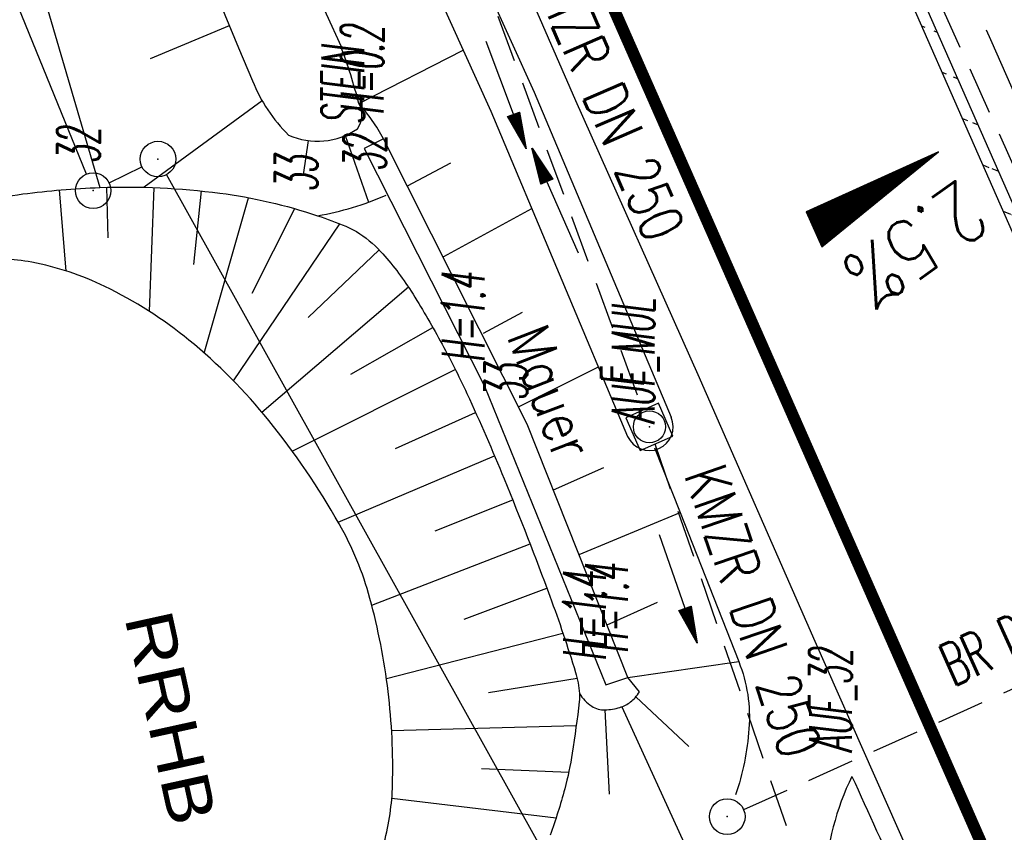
# Model space of a CAD drawing. Extents: x 447258 to 447844, y 441190 to 442763.
# Tile 30 of 123: x 447574 to 447616, y 441477 to 441512. Entities that reach past the tile are written whole.
import ezdxf
from ezdxf.enums import TextEntityAlignment as Align

# ---------------------------------------------------------------- set-up
doc = ezdxf.new("R2010")
doc.units = 0
doc.header["$LTSCALE"] = 2
doc.header["$MEASUREMENT"] = 0
for name, pattern in [('ACHSE', [5.5, 4, -0.5, 0.5, -0.5]), ('AUSGEZOGEN', [0]), ('GESTRICH-X2', [1.5, 1, -0.5])]:
    doc.linetypes.add(name, pattern=pattern)
doc.layers.get('0').update_dxf_attribs({"linetype": 'AUSGEZOGEN'})
for name, color, linetype in [('207-GRENZL-BAB', 7, 'AUSGEZOGEN'), ('207-GRENZP-BAB', 7, 'AUSGEZOGEN'), ('ACHSETOP', 250, 'ACHSE'), ('ANMERKUNG', 7, 'CONTINUOUS'), ('BOESCHG', 250, 'AUSGEZOGEN'), ('BW-SCHRIFT', 250, 'AUSGEZOGEN'), ('DURCHL', 200, 'GESTRICH-X2'), ('FBRTOP', 250, 'AUSGEZOGEN'), ('GEF', 1, 'AUSGEZOGEN'), ('KANAL', 7, 'GESTRICH-X2'), ('MAUER', 7, 'AUSGEZOGEN'), ('MULDE', 250, 'AUSGEZOGEN'), ('PFEIL', 7, 'CONTINUOUS'), ('PFEILTOP', 200, 'AUSGEZOGEN'), ('SCHLITZRINNE', 200, 'AUSGEZOGEN'), ('SCHSYMBOL', 200, 'AUSGEZOGEN'), ('TEXTO', 4, 'CONTINUOUS')]:
    doc.layers.add(name, color=color, linetype=linetype)
doc.styles.add('ROMANS', font='romans.shx', dxfattribs={"width": 0.8})
doc.styles.add('UNIR-H', font='unir_h.shx', dxfattribs={"width": 0.8})

# ---------------------------------------------------------------- blocks, each defined once
blk = doc.blocks.new('20')
blk.add_lwpolyline([(-0.754, -0.751), (0.754, -0.751), (0.754, 0.75), (-0.754, 0.75)], close=True)
blk.add_circle((0, 0), 0.676)
blk.add_point((0, 0))
blk = doc.blocks.new('GST')
at = {"color": 0}
blk.add_circle((0, 0), 0.75, dxfattribs=at)
blk.add_point((0, 0), dxfattribs=at)
blk = doc.blocks.new('10')
blk.add_blockref('GST', (0, 0))
blk = doc.blocks.new('*X13')
at = {"color": 0}
for p, q in [((725.827, 193.844), (727.436, 195.453)), ((725.827, 193.853), (727.427, 195.453)), ((725.827, 193.861), (727.418, 195.453)), ((725.827, 193.87), (727.409, 195.453)), ((725.827, 193.879), (727.401, 195.453)), ((725.827, 193.888), (727.392, 195.453)), ((725.827, 193.897), (727.383, 195.453)), ((725.827, 193.906), (727.374, 195.453)), ((725.827, 193.914), (727.365, 195.453)), ((725.827, 193.923), (727.356, 195.453)), ((725.827, 193.932), (727.347, 195.453)), ((725.827, 193.941), (727.339, 195.453)), ((725.827, 193.95), (727.33, 195.453)), ((725.827, 193.959), (727.321, 195.453)), ((725.827, 193.967), (727.312, 195.453)), ((725.827, 193.976), (727.303, 195.453)), ((725.827, 193.985), (727.294, 195.453)), ((725.827, 193.994), (727.286, 195.453)), ((725.827, 194.003), (727.277, 195.453)), ((725.827, 194.012), (727.268, 195.453)), ((725.827, 194.02), (727.259, 195.453)), ((725.827, 194.029), (727.25, 195.453)), ((725.827, 194.038), (727.241, 195.453)), ((725.827, 194.047), (727.233, 195.453)), ((725.827, 194.056), (727.224, 195.453)), ((725.827, 194.065), (727.215, 195.453)), ((725.827, 194.073), (727.206, 195.453)), ((725.827, 194.082), (727.197, 195.453)), ((725.827, 194.091), (727.188, 195.453)), ((725.827, 194.1), (727.18, 195.453)), ((725.827, 194.109), (727.171, 195.453)), ((725.827, 194.118), (727.162, 195.453)), ((725.827, 194.127), (727.153, 195.453)), ((725.827, 194.135), (727.144, 195.453)), ((725.827, 194.144), (727.135, 195.453)), ((725.827, 194.153), (727.127, 195.453)), ((725.827, 194.162), (727.118, 195.453)), ((725.827, 194.171), (727.109, 195.453)), ((725.827, 194.18), (727.1, 195.453)), ((725.827, 194.188), (727.091, 195.453)), ((725.827, 194.197), (727.082, 195.453)), ((725.827, 194.206), (727.073, 195.453)), ((725.827, 194.215), (727.065, 195.453)), ((725.827, 194.224), (727.056, 195.453)), ((725.827, 194.233), (727.047, 195.453)), ((725.827, 194.241), (727.038, 195.453)), ((725.827, 194.25), (727.029, 195.453)), ((725.827, 194.259), (727.02, 195.453)), ((725.827, 194.268), (727.012, 195.453)), ((725.827, 194.277), (727.003, 195.453)), ((725.827, 194.286), (726.994, 195.453)), ((725.827, 194.294), (726.985, 195.453)), ((725.827, 194.303), (726.976, 195.453)), ((725.827, 194.312), (726.967, 195.453)), ((725.827, 194.321), (726.959, 195.453)), ((725.827, 194.33), (726.95, 195.453)), ((725.827, 194.339), (726.941, 195.453)), ((725.827, 194.348), (726.932, 195.453)), ((725.827, 194.356), (726.923, 195.453)), ((725.827, 194.365), (726.914, 195.453)), ((725.827, 194.374), (726.906, 195.453)), ((725.827, 194.383), (726.897, 195.453)), ((725.827, 194.392), (726.888, 195.453)), ((725.827, 194.401), (726.879, 195.453)), ((725.827, 194.409), (726.87, 195.453)), ((725.827, 194.418), (726.861, 195.453)), ((725.827, 194.427), (726.853, 195.453)), ((725.827, 194.436), (726.844, 195.453)), ((725.827, 194.445), (726.835, 195.453)), ((725.827, 194.454), (726.826, 195.453)), ((725.827, 194.462), (726.817, 195.453)), ((725.827, 194.471), (726.808, 195.453)), ((725.827, 194.48), (726.799, 195.453)), ((725.827, 194.489), (726.791, 195.453)), ((725.827, 194.498), (726.782, 195.453)), ((725.827, 194.507), (726.773, 195.453)), ((725.827, 194.515), (726.764, 195.453)), ((725.827, 194.524), (726.755, 195.453)), ((725.827, 194.533), (726.746, 195.453)), ((725.827, 194.542), (726.738, 195.453)), ((725.827, 194.551), (726.729, 195.453)), ((725.827, 194.56), (726.72, 195.453)), ((725.827, 194.568), (726.711, 195.453)), ((725.827, 194.577), (726.702, 195.453)), ((725.827, 194.586), (726.693, 195.453)), ((725.827, 194.595), (726.685, 195.453)), ((725.827, 194.604), (726.676, 195.453)), ((725.827, 194.613), (726.667, 195.453)), ((725.827, 194.622), (726.658, 195.453)), ((725.827, 194.63), (726.649, 195.453)), ((725.827, 194.639), (726.64, 195.453)), ((725.827, 194.648), (726.632, 195.453)), ((725.827, 194.657), (726.623, 195.453)), ((725.827, 194.666), (726.614, 195.453)), ((725.827, 194.675), (726.605, 195.453)), ((725.827, 194.683), (726.596, 195.453)), ((725.827, 194.692), (726.587, 195.453)), ((725.827, 194.701), (726.579, 195.453)), ((725.827, 194.71), (726.57, 195.453)), ((725.827, 194.719), (726.561, 195.453)), ((725.827, 194.728), (726.552, 195.453)), ((725.827, 194.736), (726.543, 195.453)), ((725.827, 194.745), (726.534, 195.453)), ((725.827, 194.754), (726.525, 195.453)), ((725.827, 194.763), (726.517, 195.453)), ((725.827, 194.772), (726.508, 195.453)), ((725.827, 194.781), (726.499, 195.453)), ((725.827, 194.789), (726.49, 195.453)), ((725.827, 194.798), (726.481, 195.453)), ((725.827, 194.807), (726.472, 195.453)), ((725.827, 194.816), (726.464, 195.453)), ((725.827, 194.825), (726.455, 195.453)), ((725.827, 194.834), (726.446, 195.453)), ((725.827, 194.842), (726.437, 195.453)), ((725.827, 194.851), (726.428, 195.453)), ((725.827, 194.86), (726.419, 195.453)), ((725.827, 194.869), (726.411, 195.453)), ((725.827, 194.878), (726.402, 195.453)), ((725.827, 194.887), (726.393, 195.453)), ((725.827, 194.896), (726.384, 195.453)), ((725.827, 194.904), (726.375, 195.453)), ((725.827, 194.913), (726.366, 195.453)), ((725.827, 194.922), (726.358, 195.453)), ((725.827, 194.931), (726.349, 195.453)), ((725.827, 194.94), (726.34, 195.453)), ((725.827, 194.949), (726.331, 195.453)), ((725.827, 194.957), (726.322, 195.453)), ((725.827, 194.966), (726.313, 195.453)), ((725.827, 194.975), (726.305, 195.453)), ((725.827, 194.984), (726.296, 195.453)), ((725.827, 194.993), (726.287, 195.453)), ((725.827, 195.002), (726.278, 195.453)), ((725.827, 195.01), (726.269, 195.453)), ((725.827, 195.019), (726.26, 195.453)), ((725.827, 195.028), (726.251, 195.453)), ((725.827, 195.037), (726.243, 195.453)), ((725.827, 195.046), (726.234, 195.453)), ((725.827, 195.055), (726.225, 195.453)), ((725.827, 195.063), (726.216, 195.453)), ((725.827, 195.072), (726.207, 195.453)), ((725.827, 195.081), (726.198, 195.453)), ((725.827, 195.09), (726.19, 195.453)), ((725.827, 195.099), (726.181, 195.453)), ((725.827, 195.108), (726.172, 195.453)), ((725.827, 195.116), (726.163, 195.453)), ((725.827, 195.125), (726.154, 195.453)), ((725.827, 195.134), (726.145, 195.453)), ((725.827, 195.143), (726.137, 195.453)), ((725.827, 195.152), (726.128, 195.453)), ((725.827, 195.161), (726.119, 195.453)), ((725.827, 195.17), (726.11, 195.453)), ((725.827, 195.178), (726.101, 195.453)), ((725.827, 195.187), (726.092, 195.453)), ((725.827, 195.196), (726.084, 195.453)), ((725.827, 195.205), (726.075, 195.453)), ((725.827, 195.214), (726.066, 195.453)), ((725.827, 195.223), (726.057, 195.453)), ((725.827, 195.231), (726.048, 195.453)), ((725.827, 195.24), (726.039, 195.453)), ((725.827, 195.249), (726.031, 195.453)), ((725.827, 195.258), (726.022, 195.453)), ((725.827, 195.267), (726.013, 195.453)), ((725.827, 195.276), (726.004, 195.453)), ((725.827, 195.284), (725.995, 195.453)), ((725.827, 195.293), (725.986, 195.453)), ((725.827, 195.302), (725.977, 195.453)), ((725.827, 195.311), (725.969, 195.453)), ((725.827, 195.32), (725.96, 195.453)), ((725.827, 195.329), (725.951, 195.453)), ((725.827, 195.337), (725.942, 195.453)), ((725.827, 195.346), (725.933, 195.453)), ((725.827, 195.355), (725.924, 195.453)), ((725.827, 195.364), (725.916, 195.453)), ((725.827, 195.373), (725.907, 195.453)), ((725.827, 195.382), (725.898, 195.453)), ((725.827, 195.39), (725.889, 195.453)), ((725.827, 195.399), (725.88, 195.453)), ((725.827, 195.408), (725.871, 195.453)), ((725.827, 195.417), (725.863, 195.453)), ((725.827, 195.426), (725.854, 195.453)), ((725.827, 195.435), (725.845, 195.453)), ((725.827, 195.444), (725.836, 195.453)), ((725.827, 193.826), (727.433, 195.433)), ((725.827, 193.817), (727.43, 195.421)), ((725.827, 193.808), (727.427, 195.409)), ((725.827, 193.799), (727.424, 195.397)), ((725.827, 193.791), (727.421, 195.385)), ((725.827, 193.782), (727.418, 195.373)), ((725.827, 193.773), (727.414, 195.361)), ((725.827, 193.764), (727.411, 195.349)), ((725.827, 193.755), (727.408, 195.337)), ((725.827, 193.746), (727.405, 195.325)), ((725.827, 193.738), (727.402, 195.313)), ((725.827, 193.729), (727.399, 195.301)), ((725.827, 193.72), (727.395, 195.289)), ((725.827, 193.711), (727.392, 195.277)), ((725.827, 193.702), (727.389, 195.265)), ((725.827, 193.693), (727.386, 195.253)), ((725.827, 193.685), (727.383, 195.241)), ((725.827, 193.676), (727.38, 195.229)), ((725.827, 193.667), (727.377, 195.217)), ((725.827, 193.658), (727.373, 195.205)), ((725.827, 193.649), (727.37, 195.193)), ((725.827, 193.64), (727.367, 195.181)), ((725.827, 193.632), (727.364, 195.169)), ((725.827, 193.623), (727.361, 195.157)), ((725.827, 193.614), (727.358, 195.145)), ((725.827, 193.605), (727.354, 195.133)), ((725.827, 193.596), (727.351, 195.121)), ((725.827, 193.587), (727.348, 195.109)), ((725.827, 193.579), (727.345, 195.097)), ((725.827, 193.57), (727.342, 195.085)), ((725.827, 193.561), (727.339, 195.073)), ((725.827, 193.552), (727.336, 195.061)), ((725.827, 193.543), (727.332, 195.049)), ((725.827, 193.534), (727.329, 195.037)), ((725.827, 193.525), (727.326, 195.025)), ((725.827, 193.517), (727.323, 195.013)), ((725.827, 193.508), (727.32, 195.001)), ((725.827, 193.499), (727.317, 194.989)), ((725.827, 193.49), (727.313, 194.977)), ((725.827, 193.481), (727.31, 194.965)), ((725.827, 193.472), (727.307, 194.953)), ((725.827, 193.464), (727.304, 194.941)), ((725.827, 193.455), (727.301, 194.929)), ((725.827, 193.446), (727.298, 194.917)), ((725.827, 193.437), (727.295, 194.905)), ((725.827, 193.428), (727.291, 194.893)), ((725.827, 193.419), (727.288, 194.881)), ((725.827, 193.411), (727.285, 194.869)), ((725.827, 193.402), (727.282, 194.857)), ((725.827, 193.393), (727.279, 194.845)), ((725.827, 193.384), (727.276, 194.833)), ((725.827, 193.375), (727.272, 194.821)), ((725.827, 193.366), (727.269, 194.809)), ((725.827, 193.358), (727.266, 194.797)), ((725.827, 193.349), (727.263, 194.785)), ((725.827, 193.34), (727.26, 194.773)), ((725.827, 193.331), (727.257, 194.761)), ((725.827, 193.322), (727.254, 194.749)), ((725.827, 193.313), (727.25, 194.737)), ((725.827, 193.305), (727.247, 194.725)), ((725.827, 193.296), (727.244, 194.713)), ((725.827, 193.287), (727.241, 194.701)), ((725.827, 193.278), (727.238, 194.689)), ((725.827, 193.269), (727.235, 194.677)), ((725.827, 193.26), (727.231, 194.665)), ((725.827, 193.251), (727.228, 194.653)), ((725.827, 193.243), (727.225, 194.641)), ((725.827, 193.234), (727.222, 194.629)), ((725.827, 193.225), (727.219, 194.617)), ((725.827, 193.216), (727.216, 194.605)), ((725.827, 193.207), (727.213, 194.593)), ((725.827, 193.198), (727.209, 194.581)), ((725.827, 193.19), (727.206, 194.569)), ((725.827, 193.181), (727.203, 194.557)), ((725.827, 193.172), (727.2, 194.545)), ((725.827, 193.163), (727.197, 194.533)), ((725.827, 193.154), (727.194, 194.521)), ((725.827, 193.145), (727.19, 194.509)), ((725.827, 193.137), (727.187, 194.497)), ((725.827, 193.128), (727.184, 194.485)), ((725.827, 193.119), (727.181, 194.473)), ((725.827, 193.11), (727.178, 194.461)), ((725.827, 193.101), (727.175, 194.449)), ((725.827, 193.092), (727.172, 194.437)), ((725.827, 193.084), (727.168, 194.425)), ((725.827, 193.075), (727.165, 194.413)), ((725.827, 193.066), (727.162, 194.401)), ((725.827, 193.057), (727.159, 194.389)), ((725.827, 193.048), (727.156, 194.377)), ((725.827, 193.039), (727.153, 194.365)), ((725.827, 193.031), (727.149, 194.353)), ((725.827, 193.022), (727.146, 194.341)), ((725.827, 193.013), (727.143, 194.329)), ((725.827, 193.004), (727.14, 194.317)), ((725.827, 192.995), (727.137, 194.305)), ((725.827, 192.986), (727.134, 194.293)), ((725.827, 192.977), (727.131, 194.281)), ((725.827, 192.969), (727.127, 194.269)), ((725.827, 192.96), (727.124, 194.257)), ((725.827, 192.951), (727.121, 194.245)), ((725.827, 192.942), (727.118, 194.233)), ((725.827, 192.933), (727.115, 194.221)), ((725.827, 192.924), (727.112, 194.209)), ((725.827, 192.916), (727.108, 194.197)), ((725.827, 192.907), (727.105, 194.185)), ((725.827, 192.898), (727.102, 194.173)), ((725.827, 192.889), (727.099, 194.161)), ((725.827, 192.88), (727.096, 194.15)), ((725.827, 192.871), (727.093, 194.138)), ((725.827, 192.863), (727.09, 194.126)), ((725.827, 192.854), (727.086, 194.114)), ((725.827, 192.845), (727.083, 194.102)), ((725.827, 192.836), (727.08, 194.09)), ((725.827, 192.827), (727.077, 194.078)), ((725.827, 192.818), (727.074, 194.066)), ((725.827, 192.81), (727.071, 194.054)), ((725.827, 192.801), (727.068, 194.042)), ((725.827, 192.792), (727.064, 194.03)), ((725.827, 192.783), (727.061, 194.018)), ((725.827, 192.774), (727.058, 194.006)), ((725.827, 192.765), (727.055, 193.994)), ((725.827, 192.757), (727.052, 193.982)), ((725.827, 192.748), (727.049, 193.97)), ((725.827, 192.739), (727.045, 193.958)), ((725.827, 192.73), (727.042, 193.946)), ((725.827, 192.721), (727.039, 193.934)), ((725.827, 192.712), (727.036, 193.922)), ((725.827, 192.703), (727.033, 193.91)), ((725.827, 192.695), (727.03, 193.898)), ((725.827, 192.686), (727.027, 193.886)), ((725.827, 192.677), (727.023, 193.874)), ((725.827, 192.668), (727.02, 193.862)), ((725.827, 192.659), (727.017, 193.85)), ((725.827, 192.65), (727.014, 193.838)), ((725.827, 192.642), (727.011, 193.826)), ((725.827, 192.633), (727.008, 193.814)), ((725.827, 192.624), (727.004, 193.802)), ((725.827, 192.615), (727.001, 193.79)), ((725.827, 192.606), (726.998, 193.778)), ((725.827, 192.597), (726.995, 193.766)), ((725.827, 192.589), (726.992, 193.754)), ((725.827, 192.58), (726.989, 193.742)), ((725.827, 192.571), (726.986, 193.73)), ((725.827, 192.562), (726.982, 193.718)), ((725.827, 192.553), (726.979, 193.706)), ((725.827, 192.544), (726.976, 193.694)), ((725.827, 192.536), (726.973, 193.682)), ((725.827, 192.527), (726.97, 193.67)), ((725.827, 192.518), (726.967, 193.658)), ((725.827, 192.509), (726.963, 193.646)), ((725.827, 192.5), (726.96, 193.634)), ((725.827, 192.491), (726.957, 193.622)), ((725.827, 192.483), (726.954, 193.61)), ((725.827, 192.474), (726.951, 193.598)), ((725.827, 192.465), (726.948, 193.586)), ((725.827, 192.456), (726.945, 193.574)), ((725.827, 192.447), (726.941, 193.562)), ((725.827, 192.438), (726.938, 193.55)), ((725.827, 192.429), (726.935, 193.538)), ((725.827, 192.421), (726.932, 193.526)), ((725.827, 192.412), (726.929, 193.514)), ((725.827, 192.403), (726.926, 193.502)), ((725.827, 192.394), (726.922, 193.49)), ((725.827, 192.385), (726.919, 193.478)), ((725.827, 192.376), (726.916, 193.466)), ((725.827, 192.368), (726.913, 193.454)), ((725.827, 192.359), (726.91, 193.442)), ((725.827, 192.35), (726.907, 193.43)), ((725.827, 192.341), (726.904, 193.418)), ((725.827, 192.332), (726.9, 193.406)), ((725.827, 192.323), (726.897, 193.394)), ((725.827, 192.315), (726.894, 193.382)), ((725.827, 192.306), (726.891, 193.37)), ((725.827, 192.297), (726.888, 193.358)), ((725.827, 192.288), (726.885, 193.346)), ((725.827, 192.279), (726.881, 193.334)), ((725.827, 192.27), (726.878, 193.322)), ((725.827, 192.262), (726.875, 193.31)), ((725.827, 192.253), (726.872, 193.298)), ((725.827, 192.244), (726.869, 193.286)), ((725.827, 192.235), (726.866, 193.274)), ((725.827, 192.226), (726.863, 193.262)), ((725.827, 192.217), (726.859, 193.25)), ((725.827, 192.209), (726.856, 193.238)), ((725.827, 192.2), (726.853, 193.226)), ((725.827, 192.191), (726.85, 193.214)), ((725.827, 192.182), (726.847, 193.202)), ((725.827, 192.173), (726.844, 193.19)), ((725.827, 192.164), (726.84, 193.178)), ((725.827, 192.155), (726.837, 193.166)), ((725.827, 192.147), (726.834, 193.154)), ((725.827, 192.138), (726.831, 193.142)), ((725.827, 192.129), (726.828, 193.13)), ((725.827, 192.12), (726.825, 193.118)), ((725.827, 192.111), (726.822, 193.106)), ((725.827, 192.102), (726.818, 193.094)), ((725.827, 192.094), (726.815, 193.082)), ((725.827, 192.085), (726.812, 193.07)), ((725.827, 192.076), (726.809, 193.058)), ((725.827, 192.067), (726.806, 193.046)), ((725.827, 192.058), (726.803, 193.034)), ((725.827, 192.049), (726.799, 193.022)), ((725.827, 192.041), (726.796, 193.01)), ((725.827, 192.032), (726.793, 192.998)), ((725.827, 192.023), (726.79, 192.986)), ((725.827, 192.014), (726.787, 192.974)), ((725.827, 192.005), (726.784, 192.962)), ((725.827, 191.996), (726.781, 192.95)), ((725.827, 191.988), (726.777, 192.938)), ((725.827, 191.979), (726.774, 192.926)), ((725.827, 191.97), (726.771, 192.914)), ((725.827, 191.961), (726.768, 192.902)), ((725.827, 191.952), (726.765, 192.89)), ((725.827, 191.943), (726.762, 192.878)), ((725.827, 191.935), (726.758, 192.866)), ((725.827, 191.926), (726.755, 192.854)), ((725.827, 191.917), (726.752, 192.842)), ((725.827, 191.908), (726.749, 192.83)), ((725.827, 191.899), (726.746, 192.818)), ((725.827, 191.89), (726.743, 192.806)), ((725.827, 191.881), (726.74, 192.794)), ((725.827, 191.873), (726.736, 192.782)), ((725.827, 191.864), (726.733, 192.77)), ((725.827, 191.855), (726.73, 192.758)), ((725.827, 191.846), (726.727, 192.746)), ((725.827, 191.837), (726.724, 192.734)), ((725.827, 191.828), (726.721, 192.722)), ((725.827, 191.82), (726.717, 192.71)), ((725.827, 191.811), (726.714, 192.698)), ((725.827, 191.802), (726.711, 192.686)), ((725.827, 191.793), (726.708, 192.674)), ((725.827, 191.784), (726.705, 192.662)), ((725.827, 191.775), (726.702, 192.65)), ((725.827, 191.767), (726.699, 192.639)), ((725.827, 191.758), (726.695, 192.627)), ((725.827, 191.749), (726.692, 192.615)), ((725.827, 191.74), (726.689, 192.603)), ((725.827, 191.731), (726.686, 192.591)), ((725.827, 191.722), (726.683, 192.579)), ((725.827, 191.714), (726.68, 192.567)), ((725.827, 191.705), (726.677, 192.555)), ((725.827, 191.696), (726.673, 192.543)), ((725.827, 191.687), (726.67, 192.531)), ((725.827, 191.678), (726.667, 192.519)), ((725.827, 191.669), (726.664, 192.507)), ((725.827, 191.66), (726.661, 192.495)), ((725.827, 191.652), (726.658, 192.483)), ((725.827, 191.643), (726.654, 192.471)), ((725.827, 191.634), (726.651, 192.459)), ((725.827, 191.625), (726.648, 192.447)), ((725.827, 191.616), (726.645, 192.435)), ((725.827, 191.607), (726.642, 192.423)), ((725.827, 191.599), (726.639, 192.411)), ((725.827, 191.59), (726.636, 192.399)), ((725.827, 191.581), (726.632, 192.387)), ((725.827, 191.572), (726.629, 192.375)), ((725.827, 191.563), (726.626, 192.363)), ((725.827, 191.554), (726.623, 192.351)), ((725.827, 191.546), (726.62, 192.339)), ((725.827, 191.537), (726.617, 192.327)), ((725.827, 191.528), (726.613, 192.315)), ((725.827, 191.519), (726.61, 192.303)), ((725.827, 191.51), (726.607, 192.291)), ((725.827, 191.501), (726.604, 192.279)), ((725.827, 191.493), (726.601, 192.267)), ((725.827, 191.484), (726.598, 192.255)), ((725.827, 191.475), (726.595, 192.243)), ((725.827, 191.466), (726.591, 192.231)), ((725.827, 191.457), (726.588, 192.219)), ((725.827, 191.448), (726.585, 192.207)), ((725.827, 191.44), (726.582, 192.195)), ((725.827, 191.431), (726.579, 192.183)), ((725.827, 191.422), (726.576, 192.171)), ((725.827, 191.413), (726.572, 192.159)), ((725.827, 191.404), (726.569, 192.147)), ((725.827, 191.395), (726.566, 192.135)), ((725.827, 191.386), (726.563, 192.123)), ((725.827, 191.378), (726.56, 192.111)), ((725.827, 191.369), (726.557, 192.099)), ((725.827, 191.36), (726.554, 192.087)), ((725.827, 191.351), (726.55, 192.075)), ((725.827, 191.342), (726.547, 192.063)), ((725.827, 191.333), (726.544, 192.051)), ((725.827, 191.325), (726.541, 192.039)), ((725.827, 191.316), (726.538, 192.027)), ((725.827, 191.307), (726.535, 192.015)), ((725.827, 191.298), (726.531, 192.003)), ((725.827, 191.289), (726.528, 191.991)), ((725.827, 191.28), (726.525, 191.979)), ((725.827, 191.272), (726.522, 191.967)), ((725.827, 191.263), (726.519, 191.955)), ((725.827, 191.254), (726.516, 191.943)), ((725.827, 191.245), (726.513, 191.931)), ((725.827, 191.236), (726.509, 191.919)), ((725.827, 191.227), (726.506, 191.907)), ((725.827, 191.219), (726.503, 191.895)), ((725.827, 191.21), (726.5, 191.883)), ((725.827, 191.201), (726.497, 191.871)), ((725.827, 191.192), (726.494, 191.859)), ((725.827, 191.183), (726.49, 191.847)), ((725.827, 191.174), (726.487, 191.835)), ((725.827, 191.166), (726.484, 191.823)), ((725.827, 191.157), (726.481, 191.811)), ((725.827, 191.148), (726.478, 191.799)), ((725.827, 191.139), (726.475, 191.787)), ((725.827, 191.13), (726.472, 191.775)), ((725.827, 191.121), (726.468, 191.763)), ((725.827, 191.112), (726.465, 191.751)), ((725.827, 191.104), (726.462, 191.739)), ((725.827, 191.095), (726.459, 191.727)), ((725.827, 191.086), (726.456, 191.715)), ((725.827, 191.077), (726.453, 191.703)), ((725.827, 191.068), (726.449, 191.691)), ((725.827, 191.059), (726.446, 191.679)), ((725.827, 191.051), (726.443, 191.667)), ((725.827, 191.042), (726.44, 191.655)), ((725.827, 191.033), (726.437, 191.643)), ((725.827, 191.024), (726.434, 191.631)), ((725.827, 191.015), (726.431, 191.619)), ((725.827, 191.006), (726.427, 191.607)), ((725.827, 190.998), (726.424, 191.595)), ((725.827, 190.989), (726.421, 191.583)), ((725.827, 190.98), (726.418, 191.571)), ((725.827, 190.971), (726.415, 191.559)), ((725.827, 190.962), (726.412, 191.547)), ((725.827, 190.953), (726.408, 191.535)), ((725.827, 190.945), (726.405, 191.523)), ((725.827, 190.936), (726.402, 191.511)), ((725.827, 190.927), (726.399, 191.499)), ((725.827, 190.918), (726.396, 191.487)), ((725.827, 190.909), (726.393, 191.475)), ((725.827, 190.9), (726.39, 191.463)), ((725.827, 190.892), (726.386, 191.451)), ((725.827, 190.883), (726.383, 191.439)), ((725.827, 190.874), (726.38, 191.427)), ((725.827, 190.865), (726.377, 191.415)), ((725.827, 190.856), (726.374, 191.403)), ((725.827, 190.847), (726.371, 191.391)), ((725.827, 190.838), (726.367, 191.379)), ((725.827, 190.83), (726.364, 191.367)), ((725.827, 190.821), (726.361, 191.355)), ((725.827, 190.812), (726.358, 191.343)), ((725.827, 190.803), (726.355, 191.331)), ((725.827, 190.794), (726.352, 191.319)), ((725.827, 190.785), (726.349, 191.307)), ((725.827, 190.777), (726.345, 191.295)), ((725.827, 190.768), (726.342, 191.283)), ((725.827, 190.759), (726.339, 191.271)), ((725.827, 190.75), (726.336, 191.259)), ((725.827, 190.741), (726.333, 191.247)), ((725.827, 190.732), (726.33, 191.235)), ((725.827, 190.724), (726.326, 191.223)), ((725.827, 190.715), (726.323, 191.211)), ((725.827, 190.706), (726.32, 191.199)), ((725.827, 190.697), (726.317, 191.187)), ((725.827, 190.688), (726.314, 191.175)), ((725.827, 190.679), (726.311, 191.163)), ((725.827, 190.671), (726.308, 191.151)), ((725.827, 190.662), (726.304, 191.139)), ((725.827, 190.653), (726.301, 191.128)), ((725.827, 190.644), (726.298, 191.116)), ((725.827, 190.635), (726.295, 191.104)), ((725.827, 190.626), (726.292, 191.092)), ((725.827, 190.618), (726.289, 191.08)), ((725.827, 190.609), (726.286, 191.068)), ((725.827, 190.6), (726.282, 191.056)), ((725.827, 190.591), (726.279, 191.044)), ((725.827, 190.582), (726.276, 191.032)), ((725.827, 190.573), (726.273, 191.02)), ((725.827, 190.564), (726.27, 191.008)), ((725.827, 190.556), (726.267, 190.996)), ((725.827, 190.547), (726.263, 190.984)), ((725.827, 190.538), (726.26, 190.972)), ((725.827, 190.529), (726.257, 190.96)), ((725.827, 190.52), (726.254, 190.948)), ((725.827, 190.511), (726.251, 190.936)), ((725.827, 190.503), (726.248, 190.924)), ((725.827, 190.494), (726.245, 190.912)), ((725.827, 190.485), (726.241, 190.9)), ((725.827, 190.476), (726.238, 190.888)), ((725.827, 190.467), (726.235, 190.876)), ((725.827, 190.458), (726.232, 190.864)), ((725.827, 190.45), (726.229, 190.852)), ((725.827, 190.441), (726.226, 190.84)), ((725.827, 190.432), (726.222, 190.828)), ((725.827, 190.423), (726.219, 190.816)), ((725.827, 190.414), (726.216, 190.804)), ((725.827, 190.405), (726.213, 190.792)), ((725.827, 190.397), (726.21, 190.78)), ((725.827, 190.388), (726.207, 190.768)), ((725.827, 190.379), (726.204, 190.756)), ((725.827, 190.37), (726.2, 190.744)), ((725.827, 190.361), (726.197, 190.732)), ((725.827, 190.352), (726.194, 190.72)), ((725.827, 190.344), (726.191, 190.708)), ((725.827, 190.335), (726.188, 190.696)), ((725.827, 190.326), (726.185, 190.684)), ((725.827, 190.317), (726.181, 190.672)), ((725.827, 190.308), (726.178, 190.66)), ((725.827, 190.299), (726.175, 190.648)), ((725.827, 190.29), (726.172, 190.636)), ((725.827, 190.282), (726.169, 190.624)), ((725.827, 190.273), (726.166, 190.612)), ((725.827, 190.264), (726.163, 190.6)), ((725.827, 190.255), (726.159, 190.588)), ((725.827, 190.246), (726.156, 190.576)), ((725.827, 190.237), (726.153, 190.564)), ((725.827, 190.229), (726.15, 190.552)), ((725.827, 190.22), (726.147, 190.54)), ((725.827, 190.211), (726.144, 190.528)), ((725.827, 190.202), (726.14, 190.516)), ((725.827, 190.193), (726.137, 190.504)), ((725.827, 190.184), (726.134, 190.492)), ((725.827, 190.176), (726.131, 190.48)), ((725.827, 190.167), (726.128, 190.468)), ((725.827, 190.158), (726.125, 190.456)), ((725.827, 190.149), (726.122, 190.444)), ((725.827, 190.14), (726.118, 190.432)), ((725.827, 190.131), (726.115, 190.42)), ((725.827, 190.123), (726.112, 190.408)), ((725.827, 190.114), (726.109, 190.396)), ((725.827, 190.105), (726.106, 190.384)), ((725.827, 190.096), (726.103, 190.372)), ((725.827, 190.087), (726.099, 190.36)), ((725.827, 190.078), (726.096, 190.348)), ((725.827, 190.07), (726.093, 190.336)), ((725.827, 190.061), (726.09, 190.324)), ((725.827, 190.052), (726.087, 190.312)), ((725.827, 190.043), (726.084, 190.3)), ((725.827, 190.034), (726.081, 190.288)), ((725.827, 190.025), (726.077, 190.276)), ((725.827, 190.016), (726.074, 190.264)), ((725.827, 190.008), (726.071, 190.252)), ((725.827, 189.999), (726.068, 190.24)), ((725.827, 189.99), (726.065, 190.228)), ((725.827, 189.981), (726.062, 190.216)), ((725.827, 189.972), (726.058, 190.204)), ((725.827, 189.963), (726.055, 190.192)), ((725.827, 189.955), (726.052, 190.18)), ((725.827, 189.946), (726.049, 190.168)), ((725.827, 189.937), (726.046, 190.156)), ((725.827, 189.928), (726.043, 190.144)), ((725.827, 189.919), (726.04, 190.132)), ((725.827, 189.91), (726.036, 190.12)), ((725.827, 189.902), (726.033, 190.108)), ((725.827, 189.893), (726.03, 190.096)), ((725.827, 189.884), (726.027, 190.084)), ((725.827, 189.875), (726.024, 190.072)), ((725.827, 189.866), (726.021, 190.06)), ((725.827, 189.857), (726.017, 190.048)), ((725.827, 189.849), (726.014, 190.036)), ((725.827, 189.84), (726.011, 190.024)), ((725.827, 189.831), (726.008, 190.012)), ((725.827, 189.822), (726.005, 190)), ((725.827, 189.813), (726.002, 189.988)), ((725.827, 189.804), (725.999, 189.976)), ((725.827, 189.796), (725.995, 189.964)), ((725.827, 189.787), (725.992, 189.952)), ((725.827, 189.778), (725.989, 189.94)), ((725.827, 189.769), (725.986, 189.928)), ((725.827, 189.76), (725.983, 189.916)), ((725.827, 189.751), (725.98, 189.904)), ((725.827, 189.742), (725.976, 189.892)), ((725.827, 189.734), (725.973, 189.88)), ((725.827, 189.725), (725.97, 189.868)), ((725.827, 189.716), (725.967, 189.856)), ((725.827, 189.707), (725.964, 189.844)), ((725.827, 189.698), (725.961, 189.832)), ((725.827, 189.689), (725.958, 189.82)), ((725.827, 189.681), (725.954, 189.808)), ((725.827, 189.672), (725.951, 189.796)), ((725.827, 189.663), (725.948, 189.784)), ((725.827, 189.654), (725.945, 189.772)), ((725.827, 189.645), (725.942, 189.76)), ((725.827, 189.636), (725.939, 189.748)), ((725.827, 189.628), (725.935, 189.736)), ((725.827, 189.619), (725.932, 189.724)), ((725.827, 189.61), (725.929, 189.712)), ((725.827, 189.601), (725.926, 189.7)), ((725.827, 189.592), (725.923, 189.688)), ((725.827, 189.583), (725.92, 189.676)), ((725.827, 189.575), (725.917, 189.664)), ((725.827, 189.566), (725.913, 189.652)), ((725.827, 189.557), (725.91, 189.64)), ((725.827, 189.548), (725.907, 189.628)), ((725.827, 189.539), (725.904, 189.616)), ((725.827, 189.53), (725.901, 189.605)), ((725.827, 189.521), (725.898, 189.593)), ((725.827, 189.513), (725.895, 189.581)), ((725.827, 189.504), (725.891, 189.569)), ((725.827, 189.495), (725.888, 189.557)), ((725.827, 189.486), (725.885, 189.545)), ((725.827, 189.477), (725.882, 189.533)), ((725.827, 189.468), (725.879, 189.521)), ((725.827, 189.46), (725.876, 189.509)), ((725.827, 189.451), (725.872, 189.497)), ((725.827, 189.442), (725.869, 189.485)), ((725.827, 189.433), (725.866, 189.473)), ((725.827, 189.424), (725.863, 189.461)), ((725.827, 189.415), (725.86, 189.449)), ((725.827, 189.407), (725.857, 189.437)), ((725.827, 189.398), (725.854, 189.425)), ((725.827, 189.389), (725.85, 189.413)), ((725.827, 189.38), (725.847, 189.401)), ((725.827, 189.371), (725.844, 189.389)), ((725.827, 189.362), (725.841, 189.377)), ((725.827, 189.354), (725.838, 189.365)), ((725.827, 189.345), (725.835, 189.353)), ((725.827, 189.336), (725.831, 189.341))]:
    blk.add_line(p, q, dxfattribs=at)
blk = doc.blocks.new('GEF')
at = {"color": 0}
for p, q in [((0.01, 0.018), (0.01, 6.148)), ((1.622, 6.148), (0.01, 0.018)), ((0.01, 6.148), (1.622, 6.148))]:
    blk.add_line(p, q, dxfattribs=at)
blk.add_blockref('*X13', (-725.817, -189.305), dxfattribs=at)
blk = doc.blocks.new('PFEIL2')
at = {"color": 0}
for p, q in [((0.88, 0.002), (-2.401, -0.012)), ((0.881, -0.271), (0.879, 0.276)), ((0.879, 0.276), (2.429, 0.009)), ((0.911, 0.27), (0.879, 0.265)), ((0.965, 0.261), (0.879, 0.246)), ((1.019, 0.252), (0.879, 0.228)), ((1.073, 0.242), (0.879, 0.209)), ((1.127, 0.233), (0.879, 0.191)), ((1.181, 0.224), (0.879, 0.172)), ((1.235, 0.214), (0.879, 0.154)), ((1.289, 0.205), (0.879, 0.135)), ((1.343, 0.196), (0.879, 0.117)), ((1.397, 0.187), (0.879, 0.098)), ((1.451, 0.177), (0.879, 0.08)), ((1.505, 0.168), (0.879, 0.061)), ((1.559, 0.159), (0.88, 0.043)), ((1.613, 0.149), (0.88, 0.024)), ((1.668, 0.14), (0.88, 0.006)), ((1.722, 0.131), (0.88, -0.013)), ((1.776, 0.121), (0.88, -0.031)), ((1.83, 0.112), (0.88, -0.05)), ((1.884, 0.103), (0.88, -0.068)), ((1.938, 0.094), (0.88, -0.087)), ((1.992, 0.084), (0.88, -0.105)), ((2.046, 0.075), (0.88, -0.124)), ((2.1, 0.066), (0.88, -0.142)), ((2.154, 0.056), (0.88, -0.161)), ((2.208, 0.047), (0.88, -0.179)), ((2.262, 0.038), (0.881, -0.198)), ((2.316, 0.029), (0.881, -0.216)), ((2.37, 0.019), (0.881, -0.235)), ((2.424, 0.01), (0.881, -0.253)), ((2.429, 0.009), (0.881, -0.271))]:
    blk.add_line(p, q, dxfattribs=at)

msp = doc.modelspace()

# ---------------------------------------------------------------- hatches: boundary and pattern name
at = {"layer": 'SCHLITZRINNE'}
h = msp.add_hatch(dxfattribs=at)
h.set_pattern_fill('_USER', color=256, scale=1.5, angle=45, style=0, pattern_type=0)
h.set_pattern_definition([(338.483, (447624.2416, 441485.766), (0.55017, 1.39546), [])])
edge = h.paths.add_edge_path()
edge.add_line((447610.021, 441518.082), (447623.55, 441487.358))
edge.add_line((447609.774, 441517.402), (447623.013, 441487.337))

# ---------------------------------------------------------------- linework, layer by layer
at = {"layer": '207-GRENZL-BAB', "flags": 128}
for points in [[(447577.247, 441505.145), (447557.273, 441554.155)], [(447578.204, 441504.779), (447579.586, 441505.451)], [(447602.575, 441465.655), (447580.625, 441505.124)]]:
    msp.add_lwpolyline(points, dxfattribs=at)
at = {"layer": 'ACHSETOP'}
msp.add_lwpolyline([(447576.399, 441602.92), (447585.728, 441579.726), (447595.345, 441556.65), (447605.249, 441533.696), (447606.276, 441531.359), (447615.324, 441510.816), (447625.401, 441487.937), (447635.478, 441465.058), (447645.555, 441442.179), (447655.632, 441419.3), (447664.311, 441399.595), (447665.707, 441396.419), (447675.602, 441373.461), (447685.211, 441350.381), (447694.532, 441327.184), (447703.565, 441303.873), (447712.307, 441280.452), (447720.757, 441256.924), (447727.723, 441236.746)], dxfattribs=at)
at = {"layer": 'BOESCHG'}
for p, q in [((447579.946, 441510.019), (447583.268, 441511.405)), ((447588.726, 441508.117), (447593.115, 441510.362)), ((447584.647, 441508.235), (447579.673, 441504.591)), ((447586.59, 441506.557), (447586.376, 441505.122)), ((447588.15, 441506.773), (447589.129, 441503.963)), ((447590.769, 441504.657), (447592.597, 441505.617)), ((447576.399, 441501.062), (447576.106, 441504.478)), ((447578.158, 441502.455), (447578.102, 441504.591)), ((447579.899, 441499.362), (447580.102, 441504.578)), ((447581.774, 441501.34), (447582.096, 441504.436)), ((447582.208, 441497.607), (447584.076, 441504.153)), ((447584.23, 441500.132), (447586.021, 441503.693)), ((447592.304, 441501.677), (447596.003, 441503.697)), ((447583.439, 441496.44), (447587.915, 441503.052)), ((447586.592, 441499.111), (447589.571, 441501.961)), ((447584.637, 441495.119), (447590.807, 441500.392)), ((447593.971, 441498.443), (447595.621, 441499.33)), ((447588.389, 441496.719), (447591.842, 441498.681)), ((447595.441, 441495.348), (447598.809, 441497.03)), ((447585.914, 441493.478), (447592.784, 441496.917)), ((447590.264, 441493.583), (447593.637, 441495.108)), ((447587.852, 441490.484), (447594.439, 441493.276)), ((447596.914, 441491.841), (447599.042, 441492.792)), ((447591.936, 441490.114), (447595.2, 441491.426)), ((447597.998, 441489.114), (447602.25, 441490.885)), ((447589.264, 441486.984), (447595.934, 441489.566)), ((447593.164, 441486.4), (447596.644, 441487.696)), ((447599.176, 441486.152), (447601.298, 441487.115)), ((447589.882, 441483.894), (447597.316, 441485.812)), ((447600.054, 441483.945), (447604.725, 441484.606)), ((447594.176, 441483.307), (447597.916, 441483.905)), ((447600.388, 441483.125), (447602.627, 441481.034)), ((447599.087, 441482.574), (447599.269, 441479.03)), ((447599.8, 441482.709), (447602.683, 441476.395)), ((447590.102, 441481.711), (447597.88, 441481.922)), ((447593.885, 441480.099), (447597.563, 441479.948)), ((447590.11, 441478.858), (447597.029, 441478.021))]:
    msp.add_line(p, q, dxfattribs=at)
for points in [[(447490.874, 441774.634, 0.000732), (447503.191, 441735.269, 0.001058), (447504.239, 441731.961, 0.000049), (447527.037, 441660.553, 0.012987), (447548.526, 441598.847, 0.008782), (447584.24, 441509.076)], [(447505.968, 441733.072, 0.000005), (447506.375, 441731.761, 0.000001), (447528.372, 441660.974, 0.018969), (447550.06, 441599.512, 0.012778), (447587.97, 441510.52)], [(447572.827, 441503.924, -0.043631), (447574.568, 441504.31, -0.023832), (447577.817, 441504.581, -0.041196), (447582.865, 441504.345, -0.049286), (447586.984, 441503.391, -0.015502), (447588.168, 441502.949, -0.038892), (447588.618, 441502.723, -0.071323), (447589.637, 441501.889, -0.044319), (447590.921, 441500.213, -0.016507), (447592.153, 441498.121, -0.016105), (447593.274, 441495.898, -0.011601), (447594.843, 441492.304, -0.008577), (447596.767, 441487.362, -0.014574), (447597.847, 441484.155, -0.054717), (447598.015, 441483.267, -0.049527), (447598.007, 441482.918, -0.007886), (447597.71, 441480.754, -0.027683), (447597.392, 441479.243, -0.02086), (447596.777, 441477.289)], [(447594.225, 441467.463, -0.03423), (447592.112, 441470.38, -0.040848), (447590.726, 441473.063, -0.00781), (447589.844, 441475.275, -0.045418), (447589.733, 441475.67, -0.111794), (447589.786, 441476.985, 0.059317), (447590.14, 441479.419, 0.036692), (447589.954, 441483.35, 0.036132), (447589.187, 441487.273, 0.063023), (447587.893, 441490.411, 0.04046), (447584.924, 441494.771, 0.05171), (447581.565, 441498.152, 0.058724), (447578.025, 441500.412, 0.065435), (447574.944, 441501.433, 0.088743), (447572.543, 441501.463, 0.085017), (447571.008, 441500.93, 0.074391), (447569.534, 441499.804, 0.135611), (447568.673, 441498.228, 0.111317), (447568.653, 441496.054)], [(447601.172, 441493.62), (447602.25, 441490.885), (447604.725, 441484.606, -0.112981), (447605.154, 441481.778, -0.06265), (447604.591, 441478.993, -0.269917)], [(447609.491, 441479.773, -0.000773), (447613.632, 441470.609, -0.002321), (447614.992, 441467.549, -0.000006), (447625.529, 441443.54, -0.00021), (447625.822, 441442.872, -0.000103), (447629.419, 441434.652, -0.000025), (447644.421, 441400.348, -0.000637), (447655.364, 441375.235, -0.000709), (447665.125, 441352.668, -0.00651), (447673.509, 441332.491, -0.004864), (447684.113, 441305.236, -0.001312), (447689.441, 441291.026, -0.001315), (447694.683, 441276.817, -0.001967), (447705.662, 441246.448, -0.005439), (447709.468, 441235.41, -0.000303), (447710.584, 441232.048, -0.000641)]]:
    msp.add_lwpolyline(points, format="xyb", dxfattribs=at)
msp.add_lwpolyline([(447535.393, 441609.942), (447542.85, 441590.182), (447559.53, 441551.234), (447572.53, 441522.552), (447577.817, 441504.581)], dxfattribs=at)
at = {"layer": 'BOESCHG', "flags": 128}
msp.add_lwpolyline([(447600.536, 441483.34), (447600.054, 441483.945)], dxfattribs=at)
msp.add_lwpolyline([(447598.015, 441483.267, 0.117133), (447598.531, 441482.729, 0.152626), (447599.087, 441482.574, 0.067732), (447599.715, 441482.68, 0.085077), (447600.167, 441482.911, 0.054677), (447600.357, 441483.088, 0.045991), (447600.536, 441483.34)], format="xyb", dxfattribs=at)
at = {"layer": 'BOESCHG'}
for centre, radius, start, end in [((447563.372, 441501.464), 26.212, 14.704, 20.2112), ((447590.428, 441511.552), 6.665, 201.8044, 225.5785), ((447587.866, 441507.636), 0.985, 323.9074, 29.1888), ((447582.272, 441502.495), 8.56, 28.9198, 41.0591), ((447586.978, 441509.496), 2.965, 245.7996, 304.607), ((447584.749, 441516.074), 12.879, 279.9949, 293.4363), ((447600.959, 441494.498), 1, 203.6982, 23.6982), ((447619.666, 441474.796), 11.327, 153.934, 176.948)]:
    msp.add_arc(centre, radius, start, end, dxfattribs=at)
at = {"layer": 'DURCHL'}
msp.add_line((447604.938, 441478.375), (447623.875, 441486.875), dxfattribs=at)
at = {"layer": 'FBRTOP'}
msp.add_lwpolyline([(447596.796, 441597.663, 0.001559), (447601.461, 441586.168, 0.001554), (447606.816, 441573.203, 0.002025), (447610.996, 441563.287, 0.001093), (447616.906, 441549.506, 0.001666), (447620.835, 441540.483, 0.000011), (447621.788, 441538.315, 0.000206), (447621.839, 441538.198, 0.000001), (447626.135, 441528.445, 0.000001), (447630.882, 441517.668), (447640.959, 441494.789), (447651.036, 441471.91), (447661.113, 441449.031), (447671.19, 441426.152), (447679.869, 441406.447, -0.000188), (447679.975, 441406.205, -0.000015), (447681.295, 441403.204, -0.001781), (447685.209, 441394.21, -0.001137), (447691.256, 441380.093, -0.001972), (447695.572, 441369.84, -0.001557), (447700.946, 441356.817, -0.001551), (447705.677, 441345.148, -0.001548), (447710.345, 441333.425, -0.001549), (447714.941, 441321.673, -0.001552)], format="xyb", dxfattribs=at)
at = {"layer": 'FBRTOP', "const_width": 0.5}
msp.add_lwpolyline([(447578.014, 441604.42, 0.003665), (447585.929, 441584.743, 0.002614), (447597.747, 441556.396, 0.003477), (447606.89, 441535.195, 0.000497), (447610.711, 441526.526, -0.000129), (447625.466, 441493.113, -0.000808), (447627.63, 441488.188, -0.000267), (447634.144, 441473.275)], format="xyb", dxfattribs=at)
msp.add_lwpolyline([(447563.378, 441597.777), (447572.772, 441574.421), (447582.456, 441551.184), (447592.413, 441528.107), (447593.459, 441525.727), (447602.512, 441505.173), (447612.589, 441482.294), (447622.666, 441459.415), (447632.743, 441436.536), (447642.82, 441413.657), (447651.499, 441393.952), (447652.87, 441390.832), (447662.711, 441368), (447672.253, 441345.08), (447681.509, 441322.045), (447690.479, 441298.896), (447699.16, 441275.638), (447707.552, 441252.274), (447714.192, 441233.037)], dxfattribs=at)
at = {"layer": 'FBRTOP', "flags": 128}
msp.add_lwpolyline([(447592.864, 441519.691), (447597.85, 441508.252), (447602.998, 441496.699), (447607.925, 441485.474), (447612.957, 441474.125), (447618.046, 441462.568), (447623.097, 441451.167), (447628.097, 441439.852), (447633.133, 441428.425), (447638.193, 441416.975), (447643.252, 441405.573), (447648.3, 441394.189)], dxfattribs=at)
at = {"layer": 'KANAL'}
for p, q in [((447610.75, 441517.781), (447624.25, 441487.875)), ((447592.5, 441517.438), (447600.688, 441495.188)), ((447601.188, 441493.781), (447610.781, 441465.875)), ((447604.938, 441478.375), (447623.875, 441486.875))]:
    msp.add_line(p, q, dxfattribs=at)
at = {"layer": 'MAUER'}
for points in [[(447589.764, 441506.634), (447588.944, 441506.227)], [(447599.126, 441483.624), (447600.054, 441483.945)]]:
    msp.add_lwpolyline(points, dxfattribs=at)
at = {"layer": 'MAUER', "flags": 128}
for points in [[(447600.054, 441483.945), (447595.815, 441494.605), (447589.764, 441506.634)], [(447588.944, 441506.227), (447594.015, 441496.215), (447599.126, 441483.624)]]:
    msp.add_lwpolyline(points, dxfattribs=at)
at = {"layer": 'MULDE'}
for points in [[(447473.823, 441857.549), (447477.436, 441842.032), (447495.095, 441776.992), (447507.623, 441735.044), (447519.228, 441698.463), (447532.684, 441659.647), (447547.057, 441619.955), (447564.859, 441575.14), (447580.521, 441538.161), (447594.276, 441507.799)], [(447592.235, 441517.15), (447596.108, 441508.603)]]:
    msp.add_lwpolyline(points, dxfattribs=at)
at = {"layer": 'MULDE', "flags": 128}
for points in [[(447596.108, 441508.603), (447601.875, 441494.9)], [(447594.276, 441507.799), (447600.043, 441494.096)]]:
    msp.add_lwpolyline(points, dxfattribs=at)
at = {"layer": 'SCHLITZRINNE', "flags": 128}
for points in [[(447610.021, 441518.082), (447623.55, 441487.358)], [(447609.774, 441517.402), (447623.013, 441487.337)]]:
    msp.add_lwpolyline(points, dxfattribs=at)

# ---------------------------------------------------------------- block references
at = {"layer": '207-GRENZP-BAB', "rotation": 285.3280982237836}
for p in [(447580.26, 441505.78), (447577.53, 441504.45)]:
    msp.add_blockref('GST', p, dxfattribs=at)
at = {"layer": 'GEF', "xscale": -1, "rotation": 114.3687429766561}
msp.add_blockref('GEF', (447613.152, 441506.099), dxfattribs=at)
at = {"layer": 'PFEIL'}
for p, rotation in [((447594.925, 441508.491), 290.2743999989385), ((447602.172, 441487.683), 288.9447999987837)]:
    msp.add_blockref('PFEIL2', p, dxfattribs=dict(at, rotation=rotation))
at = {"layer": 'PFEILTOP', "rotation": 113.5180998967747}
msp.add_blockref('PFEIL2', (447596.991, 441504.022), dxfattribs=at)
at = {"layer": 'SCHSYMBOL', "rotation": 293.7708}
for name, p in [('20', (447600.959, 441494.498)), ('10', (447604.238, 441478.078))]:
    msp.add_blockref(name, p, dxfattribs=at)

# ---------------------------------------------------------------- texts
at = {"layer": 'ANMERKUNG', "style": 'ROMANS', "oblique": 7, "width": 0.5}
for s, p in [('H=0.2', (447589.764, 441507.634)), ('STEIN', (447588.944, 441507.227)), ('32', (447577.817, 441505.581)), ('32', (447589.871, 441505.258)), ('33', (447586.984, 441504.391)), ('H=1.4', (447594.015, 441497.215)), ('AUF_MUL', (447601.172, 441494.62)), ('33', (447595.815, 441495.605)), ('E', (447600.725, 441496.165)), ('H=1.4', (447599.126, 441484.624)), ('H=1.4', (447600.054, 441484.945)), ('AUF_32', (447609.491, 441480.773))]:
    msp.add_text(s, height=1.8, rotation=90, dxfattribs=at).set_placement(p)
at = {"layer": 'BW-SCHRIFT', "style": 'UNIR-H', "width": 1.2}
msp.add_text('RRHB', height=2, rotation=282.3961, dxfattribs=at).set_placement((447578.844, 441486.467))
at = {"layer": 'DURCHL', "style": 'ROMANS', "width": 0.6}
msp.add_text('BR DN 500', height=1.8, rotation=24.1602, dxfattribs=at).set_placement((447617.497, 441485.222), align=Align.CENTER)
at = {"layer": 'GEF', "style": 'ROMANS', "width": 0.8}
msp.add_text('2.5%%%', height=2.5, rotation=215.2838, dxfattribs=at).set_placement((447614.054, 441504.996))
at = {"layer": 'MAUER', "style": 'ROMANS', "width": 0.8}
msp.add_text('Mauer', height=1.8, rotation=291.244, dxfattribs=at).set_placement((447594.934, 441498.32))
at = {"layer": 'TEXTO', "style": 'ROMANS', "width": 0.75}
for rotation, p in [(293.4021, (447598.305, 441508.022)), (288.9448, (447604.474, 441486.438))]:
    msp.add_text('KMZR DN 250', height=1.8, rotation=rotation, dxfattribs=at).set_placement(p, align=Align.CENTER)

doc.saveas('drawing.dxf')
